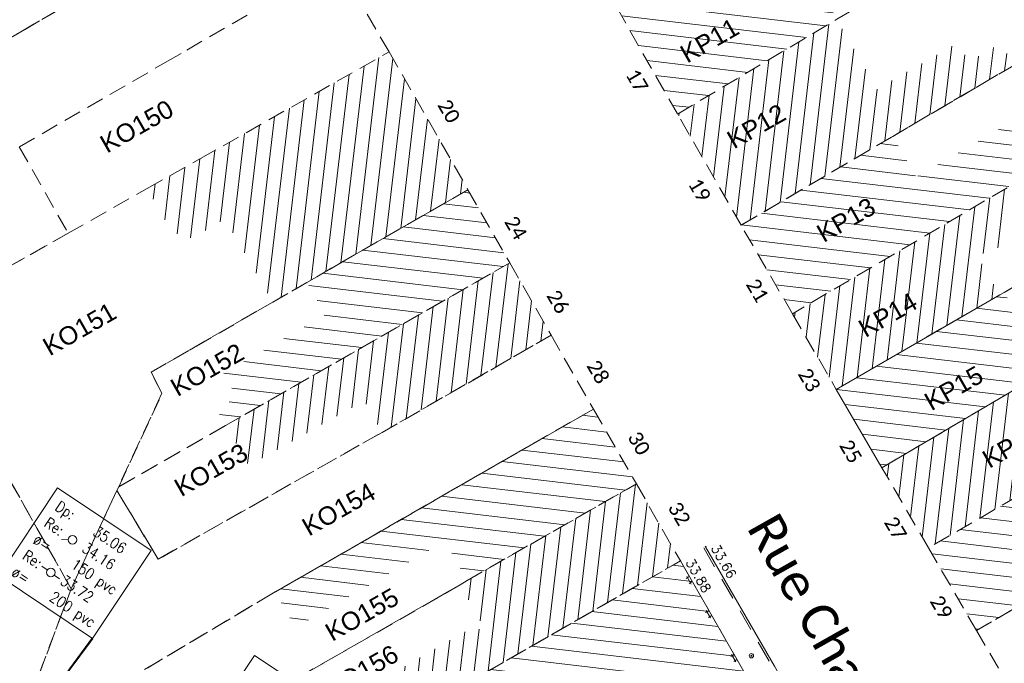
# Model space of a CAD drawing. Header units: metres. Extents: x 1711737 to 1712435, y 9275977 to 9276516.
# Tile 29 of 33: x 1712017 to 1712085, y 9276243 to 9276287. Entities that reach past the tile are written whole.
import ezdxf
from ezdxf.enums import TextEntityAlignment as Align

# ---------------------------------------------------------------- set-up
doc = ezdxf.new("R2010")
doc.units = ezdxf.units.M
doc.header["$LTSCALE"] = 5
doc.header["$PDMODE"] = 32
doc.header["$PDSIZE"] = 0.05
doc.linetypes.add('Chemin', pattern=[0.5, 0.3, -0.2])
doc.linetypes.add('Parcelle', pattern=[1.2, 0.8, -0.4])
doc.layers.get('0').update_dxf_attribs({"lineweight": 15})
for name, color, linetype, lineweight in [('BO_bordure', 7, 'Continuous', 13), ('BO_bordure.gra', 7, 'Continuous', 5), ('FA_facade', 7, 'Continuous', 15), ('FA_facade.hah', 147, 'Continuous', 13), ('L6', 11, 'Parcelle', 13), ('L7', 11, 'Continuous', 15), ('MA_assainissement.txt', 5, 'Continuous', 9), ('MR_topo', 7, 'Continuous', 5), ('MR_topo.alt', 7, 'Continuous', 9), ('MW_eau', 5, 'Continuous', 13)]:
    doc.layers.add(name, color=color, linetype=linetype, lineweight=lineweight)
doc.layers.add('L5', color=7, linetype='Continuous')
doc.styles.add('Ass-Style', font='simplex.shx')
doc.styles.add('Legend', font='calibri.ttf')
doc.styles.add('Simplex 1.0', font='Simplex.shx', dxfattribs={"height": 0.2})
doc.styles.get("Standard").update_dxf_attribs({"font": 'arial.ttf'})
pattern_1 = [(83.2999, (1711881.224, 9276159.8023), (-0.945995, 0.1111305), [])]
pattern_2 = [(353.2999, (1711881.224, 9276159.8023), (0.1111305, 0.945995), [])]

# ---------------------------------------------------------------- blocks, each defined once
blk = doc.blocks.new('Hw8')
at = {"color": 0}
for radius in [0.15, 0.03]:
    blk.add_circle((0, 0), radius, dxfattribs=at)
blk = doc.blocks.new('Gso')
at = {"color": 0, "flags": 128}
for points in [[(-0.2, -0.25), (-0.2, 0)], [(0.3, -0.15), (-0.3, -0.15)], [(0.2, -0.25), (0.2, 0)]]:
    blk.add_lwpolyline(points, dxfattribs=at)
blk = doc.blocks.new('PointTopo')
at = {"color": 0}
blk.add_point((0, 0), dxfattribs=at)
at = {"layer": 'MR_topo.alt', "style": 'Simplex 1.0'}
blk.add_attdef('ALT', text='', height=0.65, dxfattribs=at).set_placement((0.25, -0.25), align=Align.TOP_LEFT)
blk = doc.blocks.new('dir_tron')
at = {"color": 0, "flags": 128}
blk.add_lwpolyline([(0.2, 0), (0.5, 0)], dxfattribs=at)
at = {"color": 0}
blk.add_circle((0, 0), 0.2, dxfattribs=at)

msp = doc.modelspace()

# ---------------------------------------------------------------- hatches: boundary and pattern name
at = {"layer": 'FA_facade.hah'}
h = msp.add_hatch(dxfattribs=at)
h.set_pattern_fill('ANSI31', color=256, scale=0.3, angle=72)
h.set_pattern_definition(pattern_1)
h.paths.add_polyline_path([(1712073.24, 9276297.05), (1712075.19, 9276298.186), (1712071.929, 9276300.361), (1712066.74, 9276297.38), (1712065.44, 9276299.62), (1712055.03, 9276293.47), (1712058.06, 9276288.18)])
h.paths.add_polyline_path([(1712062.717, 9276283.74), (1712068.673, 9276287.142), (1712067.366, 9276289.431), (1712061.409, 9276286.029)], flags=24)
h.paths.add_polyline_path([(1712060.949, 9276291.874), (1712066.918, 9276295.283), (1712065.589, 9276297.611), (1712059.619, 9276294.202)], flags=24)
h.paths.add_polyline_path([(1712056.859, 9276295.714), (1712061.647, 9276298.449), (1712060.318, 9276300.776), (1712055.529, 9276298.042)], flags=24)
h = msp.add_hatch(dxfattribs=at)
h.set_pattern_fill('ANSI31', color=256, scale=0.3, angle=342)
h.set_pattern_definition(pattern_2)
h.paths.add_polyline_path([(1712070.41, 9276292.26), (1712074.59, 9276294.71), (1712073.24, 9276297.05), (1712058.06, 9276288.18), (1712062.23, 9276280.88), (1712073.19, 9276287.4)])
h.paths.add_polyline_path([(1712065.937, 9276277.84), (1712071.893, 9276281.242), (1712070.586, 9276283.531), (1712064.629, 9276280.129)], flags=24)
h.paths.add_polyline_path([(1712062.717, 9276283.74), (1712068.673, 9276287.142), (1712067.366, 9276289.431), (1712061.409, 9276286.029)], flags=24)
h.paths.add_polyline_path([(1712060.949, 9276291.874), (1712066.918, 9276295.283), (1712065.589, 9276297.611), (1712059.619, 9276294.202)], flags=24)
h.paths.add_polyline_path([(1712056.859, 9276295.714), (1712061.647, 9276298.449), (1712060.318, 9276300.776), (1712055.529, 9276298.042)], flags=24)
h = msp.add_hatch(dxfattribs=at)
h.set_pattern_fill('ANSI31', color=256, scale=0.3, angle=72)
h.set_pattern_definition(pattern_1)
h.paths.add_polyline_path([(1712085.36, 9276284.23), (1712084.46, 9276285.74), (1712082.27, 9276284.49), (1712081.49, 9276285.77), (1712075.94, 9276282.59), (1712073.19, 9276287.4), (1712062.23, 9276280.88), (1712066.6, 9276273.23), (1712077.03, 9276279.34)])
h.paths.add_polyline_path([(1712072.119, 9276271.363), (1712078.089, 9276274.772), (1712076.759, 9276277.101), (1712070.789, 9276273.692)], flags=24)
h.paths.add_polyline_path([(1712065.937, 9276277.84), (1712071.893, 9276281.242), (1712070.586, 9276283.531), (1712064.629, 9276280.129)], flags=24)
h.paths.add_polyline_path([(1712062.717, 9276283.74), (1712068.673, 9276287.142), (1712067.366, 9276289.431), (1712061.409, 9276286.029)], flags=24)
h = msp.add_hatch(dxfattribs=at)
h.set_pattern_fill('ANSI31', color=256, scale=0.3, angle=72)
h.set_pattern_definition(pattern_1)
h.paths.add_polyline_path([(1712042.371, 9276285.155), (1712029.401, 9276277.815), (1712025.731, 9276275.755), (1712027.431, 9276272.745), (1712028.791, 9276272.345), (1712031.101, 9276273.645), (1712034.371, 9276267.935), (1712036.721, 9276269.295), (1712047.801, 9276275.675)])
h = msp.add_hatch(dxfattribs=at)
h.set_pattern_fill('ANSI31', color=256, scale=0.3, angle=342)
h.set_pattern_definition(pattern_2)
h.paths.add_polyline_path([(1712088.01, 9276277.63), (1712088.86, 9276278.14), (1712087.7, 9276280.07), (1712086.56, 9276279.45), (1712085.86, 9276280.7), (1712078.65, 9276276.56), (1712077.03, 9276279.34), (1712066.6, 9276273.23), (1712070.13, 9276267.14)])
h.paths.add_polyline_path([(1712074.987, 9276264.86), (1712080.943, 9276268.262), (1712079.636, 9276270.551), (1712073.679, 9276267.149)], flags=24)
h.paths.add_polyline_path([(1712072.119, 9276271.363), (1712078.089, 9276274.772), (1712076.759, 9276277.101), (1712070.789, 9276273.692)], flags=24)
h.paths.add_polyline_path([(1712065.937, 9276277.84), (1712071.893, 9276281.242), (1712070.586, 9276283.531), (1712064.629, 9276280.129)], flags=24)
h = msp.add_hatch(dxfattribs=at)
h.set_pattern_fill('ANSI31', color=256, scale=0.3, angle=72)
h.set_pattern_definition(pattern_1)
h.paths.add_polyline_path([(1712082.71, 9276271.37), (1712083.52, 9276271.25), (1712087.82, 9276273.77), (1712087.94, 9276274.78), (1712089.22, 9276275.5), (1712088.01, 9276277.63), (1712070.13, 9276267.14), (1712073.15, 9276261.93), (1712084.39, 9276268.44)])
h.paths.add_polyline_path([(1712079.529, 9276259.784), (1712085.498, 9276263.193), (1712084.169, 9276265.521), (1712078.199, 9276262.112)], flags=24)
h.paths.add_polyline_path([(1712074.987, 9276264.86), (1712080.943, 9276268.262), (1712079.636, 9276270.551), (1712073.679, 9276267.149)], flags=24)
h.paths.add_polyline_path([(1712072.119, 9276271.363), (1712078.089, 9276274.772), (1712076.759, 9276277.101), (1712070.789, 9276273.692)], flags=24)
h = msp.add_hatch(dxfattribs=at)
h.set_pattern_fill('ANSI31', color=256, scale=0.3, angle=342)
h.set_pattern_definition(pattern_2)
h.paths.add_polyline_path([(1712050.681, 9276270.635), (1712047.801, 9276275.675), (1712036.721, 9276269.295), (1712037.981, 9276267.075), (1712030.981, 9276263.035), (1712031.911, 9276261.395), (1712030.491, 9276260.565), (1712031.131, 9276259.455)])
h = msp.add_hatch(dxfattribs=at)
h.set_pattern_fill('ANSI31', color=256, scale=0.3, angle=72)
h.set_pattern_definition(pattern_1)
h.paths.add_polyline_path([(1712050.681, 9276270.635), (1712031.131, 9276259.455), (1712032.731, 9276256.675), (1712040.661, 9276261.145), (1712041.891, 9276258.975), (1712053.531, 9276265.655)])
h = msp.add_hatch(dxfattribs=at)
h.set_pattern_fill('ANSI31', color=256, scale=0.3, angle=342)
h.set_pattern_definition(pattern_2)
h.paths.add_polyline_path([(1712088.51, 9276263.74), (1712093.9, 9276266.9), (1712092.21, 9276269.75), (1712086.74, 9276266.66), (1712086.38, 9276265.65), (1712084.69, 9276268.61), (1712084.39, 9276268.44), (1712073.15, 9276261.93), (1712076.29, 9276256.54)])
h.paths.add_polyline_path([(1712083.519, 9276255.824), (1712089.488, 9276259.233), (1712088.159, 9276261.561), (1712082.189, 9276258.152)], flags=24)
h.paths.add_polyline_path([(1712079.529, 9276259.784), (1712085.498, 9276263.193), (1712084.169, 9276265.521), (1712078.199, 9276262.112)], flags=24)
h.paths.add_polyline_path([(1712074.987, 9276264.86), (1712080.943, 9276268.262), (1712079.636, 9276270.551), (1712073.679, 9276267.149)], flags=24)
h = msp.add_hatch(dxfattribs=at)
h.set_pattern_fill('ANSI31', color=256, scale=0.3, angle=72)
h.set_pattern_definition(pattern_1)
h.paths.add_polyline_path([(1712099.61, 9276262.68), (1712098.97, 9276263.8), (1712097.47, 9276262.95), (1712096.88, 9276264.01), (1712095.67, 9276264.24), (1712090.07, 9276261.06), (1712088.51, 9276263.74), (1712076.29, 9276256.54), (1712079.49, 9276251.03)])
h.paths.add_polyline_path([(1712093.109, 9276245.304), (1712099.078, 9276248.713), (1712097.749, 9276251.041), (1712091.779, 9276247.632)], flags=24)
h.paths.add_polyline_path([(1712087.697, 9276249.85), (1712093.653, 9276253.252), (1712092.346, 9276255.541), (1712086.389, 9276252.139)], flags=24)
h.paths.add_polyline_path([(1712083.519, 9276255.824), (1712089.488, 9276259.233), (1712088.159, 9276261.561), (1712082.189, 9276258.152)], flags=24)
h.paths.add_polyline_path([(1712079.529, 9276259.784), (1712085.498, 9276263.193), (1712084.169, 9276265.521), (1712078.199, 9276262.112)], flags=24)
h = msp.add_hatch(dxfattribs=at)
h.set_pattern_fill('ANSI31', color=256, scale=0.3, angle=342)
h.set_pattern_definition(pattern_2)
h.paths.add_polyline_path([(1712096.02, 9276253.05), (1712094.41, 9276255.84), (1712100.81, 9276259.66), (1712101.24, 9276260.96), (1712100.08, 9276262.97), (1712099.61, 9276262.68), (1712079.49, 9276251.03), (1712082.8, 9276245.34)])
h.paths.add_polyline_path([(1712093.109, 9276245.304), (1712099.078, 9276248.713), (1712097.749, 9276251.041), (1712091.779, 9276247.632)], flags=24)
h.paths.add_polyline_path([(1712087.697, 9276249.85), (1712093.653, 9276253.252), (1712092.346, 9276255.541), (1712086.389, 9276252.139)], flags=24)
h.paths.add_polyline_path([(1712083.519, 9276255.824), (1712089.488, 9276259.233), (1712088.159, 9276261.561), (1712082.189, 9276258.152)], flags=24)
h.paths.add_polyline_path([(1712079.529, 9276259.784), (1712085.498, 9276263.193), (1712084.169, 9276265.521), (1712078.199, 9276262.112)], flags=24)
h = msp.add_hatch(dxfattribs=at)
h.set_pattern_fill('ANSI31', color=256, scale=0.3, angle=342)
h.set_pattern_definition(pattern_2)
h.paths.add_polyline_path([(1712059.391, 9276255.435), (1712056.431, 9276260.575), (1712034.532, 9276247.994), (1712035.931, 9276245.535), (1712046.231, 9276251.485), (1712047.741, 9276248.775)])
h = msp.add_hatch(dxfattribs=at)
h.set_pattern_fill('ANSI31', color=256, scale=0.3, angle=72)
h.set_pattern_definition(pattern_1)
h.paths.add_polyline_path([(1712062.419, 9276250.132), (1712059.391, 9276255.435), (1712047.741, 9276248.775), (1712047.271, 9276248.495), (1712048.961, 9276245.415), (1712047.961, 9276245.475), (1712037.251, 9276239.315), (1712038.751, 9276236.565), (1712047.621, 9276241.655)])
h = msp.add_hatch(dxfattribs=at)
h.set_pattern_fill('ANSI31', color=256, scale=0.3, angle=342)
h.set_pattern_definition(pattern_2)
h.paths.add_polyline_path([(1712062.419, 9276250.132), (1712047.621, 9276241.655), (1712050.221, 9276237.065), (1712049.681, 9276235.305), (1712049.311, 9276235.105), (1712051.101, 9276231.935), (1712051.371, 9276232.075), (1712053.281, 9276231.615), (1712055.781, 9276227.145), (1712060.611, 9276229.895), (1712062.431, 9276226.735), (1712064.298, 9276227.809), (1712064.293, 9276227.819), (1712072.066, 9276232.298), (1712072.531, 9276232.59), (1712072.426, 9276232.772), (1712072.376, 9276232.744), (1712072.237, 9276232.987)])

# ---------------------------------------------------------------- linework, layer by layer
at = {"layer": 'BO_bordure', "flags": 128}
msp.add_lwpolyline([(1712064.159, 9276251.109), (1712068.899, 9276242.885), (1712075.316, 9276231.733), (1712081.751, 9276220.627)], dxfattribs=at)
at = {"layer": 'BO_bordure.gra', "linetype": 'Chemin', "flags": 128}
msp.add_lwpolyline([(1712064.029, 9276251.034), (1712068.769, 9276242.81), (1712075.186, 9276231.658), (1712081.621, 9276220.552)], dxfattribs=at)
at = {"layer": 'FA_facade', "flags": 128}
msp.add_lwpolyline([(1712061.985, 9276249.883), (1712062.419, 9276250.132), (1712072.237, 9276232.987), (1712072.376, 9276232.744), (1712072.506, 9276232.818), (1712072.795, 9276232.33), (1712072.657, 9276232.248), (1712072.464, 9276232.548), (1712072.066, 9276232.298), (1712064.293, 9276227.819), (1712061.796, 9276232.151)], dxfattribs=at)
at = {"layer": 'FA_facade.hah'}
msp.add_lwpolyline([(1712076.29, 9276256.54), (1712088.51, 9276263.74), (1712093.9, 9276266.9), (1712102.39, 9276271.95), (1712097.03, 9276275.82), (1712084.69, 9276268.61), (1712084.39, 9276268.44), (1712073.15, 9276261.93), (1712076.29, 9276256.54)], close=True, dxfattribs=at)
at = {"layer": 'L6', "ltscale": 0.3, "elevation": 34.565}
for points in [[(1712001.651, 9276281.345), (1711999.901, 9276284.425), (1712005.201, 9276287.475), (1712010.381, 9276290.445), (1712020.541, 9276296.275), (1712032.151, 9276302.955), (1712035.461, 9276297.195), (1712016.921, 9276286.475), (1712013.651, 9276284.585), (1712003.261, 9276278.585), (1712001.651, 9276281.345)], [(1712009.971, 9276266.845), (1712003.261, 9276278.585), (1712013.651, 9276284.585), (1712016.921, 9276286.475), (1712035.461, 9276297.195), (1712038.851, 9276291.285), (1712028.061, 9276285.055), (1712027.331, 9276284.625), (1712016.931, 9276278.625), (1712020.291, 9276272.675), (1712009.971, 9276266.845)], [(1712020.291, 9276272.675), (1712025.731, 9276275.755), (1712029.401, 9276277.815), (1712042.371, 9276285.155), (1712038.851, 9276291.285), (1712028.061, 9276285.055), (1712027.331, 9276284.625), (1712016.931, 9276278.625), (1712020.291, 9276272.675)], [(1712009.971, 9276266.845), (1712020.291, 9276272.675), (1712025.731, 9276275.755), (1712029.401, 9276277.815), (1712042.371, 9276285.155), (1712047.801, 9276275.675), (1712036.721, 9276269.295), (1712034.371, 9276267.935), (1712026.001, 9276263.115), (1712026.751, 9276261.665), (1712023.771, 9276255.235), (1712023.651, 9276254.985), (1712020.501, 9276248.215), (1712009.971, 9276266.845)], [(1712023.771, 9276255.235), (1712026.751, 9276261.665), (1712026.001, 9276263.115), (1712034.371, 9276267.935), (1712036.721, 9276269.295), (1712047.801, 9276275.675), (1712050.681, 9276270.635), (1712031.131, 9276259.455), (1712023.771, 9276255.235)], [(1712023.771, 9276255.235), (1712031.131, 9276259.455), (1712050.681, 9276270.635), (1712053.531, 9276265.655), (1712041.891, 9276258.975), (1712026.481, 9276250.245), (1712023.651, 9276254.985), (1712023.771, 9276255.235)], [(1712006.354, 9276244.298), (1712001.29, 9276247.797), (1712003.281, 9276248.895), (1712002.051, 9276251.065), (1711997.391, 9276259.225), (1712009.971, 9276266.845), (1712020.501, 9276248.215), (1712016.449, 9276237.403), (1712006.354, 9276244.298)], [(1712020.501, 9276248.215), (1712023.651, 9276254.985), (1712026.481, 9276250.245), (1712041.891, 9276258.975), (1712053.531, 9276265.655), (1712056.431, 9276260.575), (1712034.551, 9276248.005), (1712034.531, 9276247.995), (1712016.271, 9276237.127), (1712016.449, 9276237.403), (1712020.501, 9276248.215)], [(1712016.271, 9276237.127), (1712034.531, 9276247.995), (1712034.551, 9276248.005), (1712056.431, 9276260.575), (1712059.391, 9276255.435), (1712047.741, 9276248.775), (1712047.271, 9276248.495), (1712012.697, 9276228.676), (1712012.502, 9276228.82), (1712016.271, 9276237.127)], [(1712012.697, 9276228.676), (1712047.271, 9276248.495), (1712047.741, 9276248.775), (1712059.391, 9276255.435), (1712062.419, 9276250.132), (1712047.621, 9276241.655), (1712038.751, 9276236.565), (1712035.669, 9276234.772), (1712023.931, 9276228.015), (1712017.972, 9276224.822), (1712012.697, 9276228.676)], [(1712035.669, 9276234.772), (1712038.751, 9276236.565), (1712047.621, 9276241.655), (1712062.419, 9276250.132), (1712070.851, 9276235.495), (1712072.551, 9276232.555), (1712062.431, 9276226.735), (1712045.724, 9276217.108), (1712035.669, 9276234.772)]]:
    msp.add_lwpolyline(points, close=True, dxfattribs=at)
at = {"layer": 'L6', "ltscale": 0.3}
for points in [[(1712062.23, 9276280.88), (1712073.19, 9276287.4), (1712086.04, 9276295.06), (1712081.97, 9276302.18), (1712076.62, 9276299.02), (1712073.24, 9276297.05), (1712058.06, 9276288.18), (1712062.23, 9276280.88)], [(1712086.04, 9276295.06), (1712090.51, 9276287.25), (1712085.36, 9276284.23), (1712077.03, 9276279.34), (1712066.6, 9276273.23), (1712062.23, 9276280.88), (1712073.19, 9276287.4), (1712086.04, 9276295.06)], [(1712066.6, 9276273.23), (1712077.03, 9276279.34), (1712085.36, 9276284.23), (1712090.51, 9276287.25), (1712093.99, 9276281.14), (1712088.86, 9276278.14), (1712088.01, 9276277.63), (1712070.13, 9276267.14), (1712066.6, 9276273.23)], [(1712073.15, 9276261.93), (1712084.39, 9276268.44), (1712084.69, 9276268.61), (1712097.03, 9276275.82), (1712095.05, 9276279.3), (1712093.99, 9276281.14), (1712088.86, 9276278.14), (1712088.01, 9276277.63), (1712070.13, 9276267.14), (1712073.15, 9276261.93)], [(1712076.29, 9276256.54), (1712088.51, 9276263.74), (1712093.9, 9276266.9), (1712102.39, 9276271.95), (1712108.14, 9276267.71), (1712105.75, 9276266.3), (1712100.08, 9276262.97), (1712099.61, 9276262.68), (1712079.49, 9276251.03), (1712076.29, 9276256.54)], [(1712082.8, 9276245.34), (1712096.02, 9276253.05), (1712102.52, 9276256.85), (1712111.65, 9276262.07), (1712105.75, 9276266.3), (1712100.08, 9276262.97), (1712099.61, 9276262.68), (1712079.49, 9276251.03), (1712082.8, 9276245.34)], [(1712086.1, 9276239.65), (1712105.52, 9276251.08), (1712106.79, 9276251.83), (1712117.28, 9276258.05), (1712111.65, 9276262.07), (1712102.52, 9276256.85), (1712096.02, 9276253.05), (1712082.8, 9276245.34), (1712086.1, 9276239.65)]]:
    msp.add_lwpolyline(points, close=True, dxfattribs=at)
at = {"layer": 'MA_assainissement.txt'}
for points in [[(1712019.556, 9276255.154), (1712026.004, 9276250.854), (1712021.968, 9276244.802), (1712015.52, 9276249.102)], [(1712033.123, 9276243.628), (1712039.571, 9276239.328), (1712035.534, 9276233.275), (1712029.086, 9276237.575)]]:
    msp.add_lwpolyline(points, close=True, dxfattribs=at)
msp.add_lwpolyline([(1712008.704, 9276226.854, 0, 0.15, 0), (1712021.968, 9276244.802, 0, 0, 0)], format="xyseb", dxfattribs=at)

# ---------------------------------------------------------------- block references
at = {"layer": 'FA_facade', "rotation": 299.7975176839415}
for p in [(1712063.133, 9276248.876, 33.905), (1712064.476, 9276246.538, 33.989), (1712066.208, 9276243.513, 34.089)]:
    msp.add_blockref('Gso', p, dxfattribs=at)
at = {"layer": 'MA_assainissement.txt', "xscale": 1.5, "yscale": 1.5}
for p, rotation in [((1712020.596, 9276251.576), 178.5703563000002), ((1712019.098, 9276249.33), 143.7475374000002), ((1712019.098, 9276249.33), 324.4727565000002)]:
    msp.add_blockref('dir_tron', p, dxfattribs=dict(at, rotation=rotation))
at = {"layer": 'MR_topo'}
ref = msp.add_blockref('PointTopo', (1712064.159, 9276251.109, 33.664), dxfattribs=dict(at, rotation=299.9539345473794))
ref.add_attrib('ALT', '33.66', (1712064.501, 9276251.018, 33.664), dxfattribs={"layer": 'MR_topo.alt', "height": 0.65, "rotation": 299.95393, "style": 'Simplex 1.0'})
ref = msp.add_blockref('PointTopo', (1712062.419, 9276250.132, 33.881), dxfattribs=dict(at, rotation=299.7975176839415))
ref.add_attrib('ALT', '33.88', (1712062.76, 9276250.039, 33.881), dxfattribs={"layer": 'MR_topo.alt', "height": 0.65, "rotation": 299.79752, "style": 'Simplex 1.0'})
at = {"layer": 'MW_eau'}
msp.add_blockref('Hw8', (1712067.309, 9276243.604, 34.111), dxfattribs=at)

# ---------------------------------------------------------------- texts
at = {"layer": 'L5', "style": 'Legend'}
for s, height, rotation, p in [('17', 1, 300.3, (1712058.616, 9276283.606)), ('20', 1, 300.3, (1712045.671, 9276281.505, 34.565)), ('19', 1, 300.3, (1712062.916, 9276276.086)), ('24', 1, 300.3, (1712050.271, 9276273.475, 34.565)), ('21', 1, 300.6, (1712066.896, 9276269.166)), ('26', 1, 300.3, (1712053.171, 9276268.395, 34.565)), ('28', 1, 300.3, (1712055.931, 9276263.565, 34.565)), ('23', 1, 300.6, (1712070.466, 9276263.006)), ('30', 1, 300.4, (1712058.751, 9276258.655, 34.565)), ('25', 1, 300.6, (1712073.316, 9276258.086)), ('32', 1, 300.4, (1712061.521, 9276253.815, 34.565)), ('Rue Charles Quint', 2.5, 299.4249, (1712066.948, 9276252.424)), ('27', 1, 300.7, (1712076.396, 9276252.796)), ('29', 1, 300.7, (1712079.546, 9276247.366))]:
    msp.add_text(s, height=height, rotation=rotation, dxfattribs=at).set_placement(p)
at = {"layer": 'L7'}
for s, p in [('KP11', (1712062.88, 9276284.34)), ('KO150', (1712022.961, 9276278.145, 34.565)), ('KP12', (1712066.1, 9276278.44)), ('KP13', (1712072.27, 9276272)), ('KP14', (1712075.15, 9276265.46)), ('KO151', (1712019.021, 9276264.195, 34.565)), ('KO152', (1712027.811, 9276261.395, 34.565)), ('KP15', (1712079.68, 9276260.42)), ('KP16', (1712083.67, 9276256.46)), ('KO153', (1712028.071, 9276254.505, 34.565)), ('KO154', (1712036.857, 9276251.796, 34.565)), ('KO155', (1712038.456, 9276244.553, 34.565)), ('KO156', (1712038.437, 9276240.642, 34.565))]:
    msp.add_text(s, height=1.25, rotation=29.72911, dxfattribs=at).set_placement(p)
at = {"layer": 'MA_assainissement.txt', "style": 'Ass-Style', "width": 0.85}
for s, p in [('Dp:', (1712019.327, 9276253.684)), ('Re:', (1712018.578, 9276252.561)), ('35.06', (1712021.927, 9276251.95)), ('ø=', (1712017.829, 9276251.438)), ('34.16', (1712021.178, 9276250.827)), ('Re:', (1712017.08, 9276250.315)), ('150 pvc', (1712020.429, 9276249.704)), ('ø=', (1712016.331, 9276249.192)), ('33.72', (1712019.68, 9276248.581)), ('200 pvc', (1712018.931, 9276247.458))]:
    msp.add_text(s, height=0.75, rotation=326.2999, dxfattribs=at).set_placement(p)

doc.saveas('drawing.dxf')
